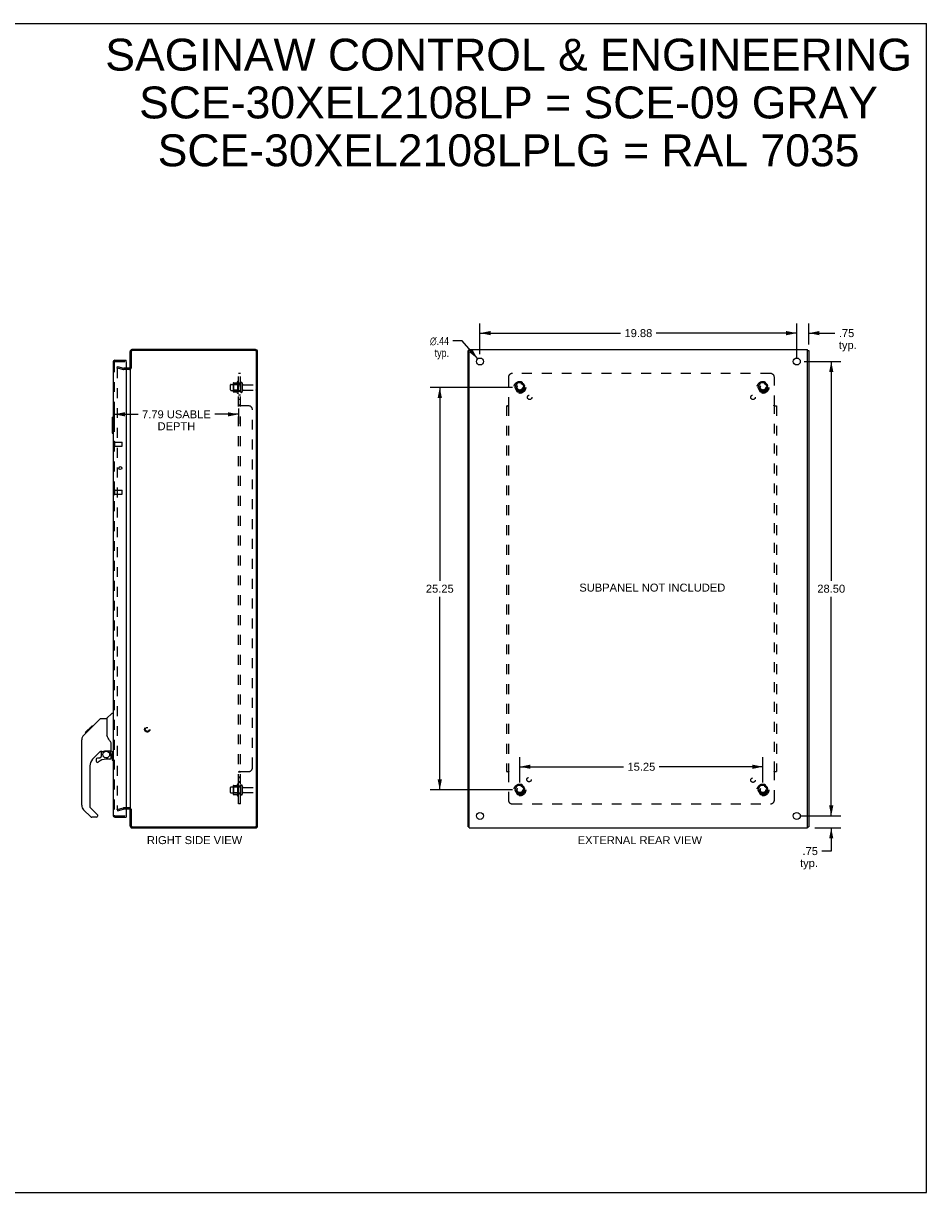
# Model space of a CAD drawing. Header units: inches. Extents: x 0 to 113, y 0 to 73.
# Tile 7 of 7: x 57 to 113, y 0 to 73. Entities that reach past the tile are written whole.
import ezdxf

# ---------------------------------------------------------------- set-up
doc = ezdxf.new("R2010")
doc.units = ezdxf.units.IN
doc.header["$LTSCALE"] = 6.233333
doc.header["$MEASUREMENT"] = 0
doc.linetypes.add('HIDDEN', pattern=[0.2, 0.1, -0.1])
doc.layers.get('0').update_dxf_attribs({"linetype": 'CONTINUOUS'})
for name, color, linetype in [('DEFAULT_2', 8, 'HIDDEN'), ('DIMENSIONS', 7, 'CONTINUOUS'), ('DOOR_ASSEMBLY', 7, 'CONTINUOUS'), ('SUBPANEL', 7, 'CONTINUOUS')]:
    doc.layers.add(name, color=color, linetype=linetype)
doc.styles.get("Standard").update_dxf_attribs({"font": 'arial.ttf'})
doc.styles.add('TEXTSTYLE_1', font='gdt', dxfattribs={"width": 0.8})
doc.dimstyles.new('DIMSTYLE_1', dxfattribs={"dimtxt": 0.5, "dimasz": 0.666667, "dimexe": 0.09, "dimexo": 0.07, "dimgap": 0.0375, "dimtad": 0, "dimtih": 1, "dimtoh": 1, "dimzin": 4, "dimdsep": 46, "dimtxsty": 'Standard', "dimblk": '_FILLED', "dimblk1": '_FILLED', "dimblk2": '_FILLED', "dimcen": 0.09, "dimadec": 3, "dimazin": 1, "dimtfac": 1, "dimtdec": 3, "dimtofl": 0, "dimtmove": 0, "dimatfit": 3, "dimldrblk": '_FILLED', "dimfxl": 0, "dimtolj": 1, "dimtzin": 4, "dimarcsym": 0})
doc.dimstyles.new('DIMSTYLE_2', dxfattribs={"dimtxt": 0.5, "dimasz": 0.666667, "dimexe": 0.09, "dimexo": 0.07, "dimgap": 0.09, "dimtad": 0, "dimtih": 1, "dimtoh": 1, "dimzin": 4, "dimdsep": 46, "dimtxsty": 'Standard', "dimblk": '_FILLED', "dimblk1": '_FILLED', "dimblk2": '_FILLED', "dimcen": 0.09, "dimadec": 3, "dimazin": 1, "dimtfac": 1, "dimtdec": 3, "dimtofl": 0, "dimtmove": 0, "dimatfit": 1, "dimldrblk": '_FILLED', "dimfxl": 0, "dimtolj": 1, "dimtzin": 4, "dimarcsym": 0})

# ---------------------------------------------------------------- blocks, each defined once
blk = doc.blocks.new('_FILLED')
at = {"color": 0, "linetype": 'ByBlock'}
blk.add_solid([(0, 0), (-1, 0.2), (-1, -0.2)], dxfattribs=at)
blk = doc.blocks.new('*D6')
at = {"layer": 'DIMENSIONS', "color": 2, "linetype": 'Continuous'}
for p, q in [((62.371, 49.289), (62.371, 48.215)), ((70.164, 49.18), (70.164, 48.215)), ((62.371, 48.815), (63.866, 48.815)), ((70.164, 48.815), (68.669, 48.815))]:
    blk.add_line(p, q, dxfattribs=at)
at = {"layer": 'DIMENSIONS', "color": 2, "linetype": 'Continuous', "xscale": 0.6666666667, "yscale": 0.6666666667, "zscale": 0.6666666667, "rotation": 180}
blk.add_blockref('_FILLED', (62.371, 48.815), dxfattribs=at)
at = {"layer": 'DIMENSIONS', "color": 2, "linetype": 'Continuous', "xscale": 0.6666666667, "yscale": 0.6666666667, "zscale": 0.6666666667}
blk.add_blockref('_FILLED', (70.164, 48.815), dxfattribs=at)
at = {"layer": 'DIMENSIONS', "color": 2, "linetype": 'Continuous', "insert": (66.268, 49.065), "char_height": 0.5, "width": 4.30297, "attachment_point": 2, "line_spacing_factor": 0.9}
blk.add_mtext('7.79 USABLE\\PDEPTH', dxfattribs=at)
blk = doc.blocks.new('*D7')
at = {"layer": 'DIMENSIONS', "color": 2, "linetype": 'Continuous'}
for p, q in [((105.654, 52.127), (107.949, 52.127)), ((107.349, 52.127), (107.349, 38.377)), ((107.349, 23.627), (107.349, 37.377)), ((105.654, 23.627), (107.949, 23.627))]:
    blk.add_line(p, q, dxfattribs=at)
at = {"layer": 'DIMENSIONS', "color": 2, "linetype": 'Continuous', "xscale": 0.6666666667, "yscale": 0.6666666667, "zscale": 0.6666666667}
for p, rotation in [((107.349, 52.127), 90), ((107.349, 23.627), 270)]:
    blk.add_blockref('_FILLED', p, dxfattribs=dict(at, rotation=rotation))
at = {"layer": 'DIMENSIONS', "color": 2, "linetype": 'Continuous', "insert": (107.349, 38.127), "char_height": 0.5, "width": 1.74721, "attachment_point": 2, "line_spacing_factor": 0.9}
blk.add_mtext('28.50', dxfattribs=at)
blk = doc.blocks.new('*D8')
at = {"layer": 'DIMENSIONS', "color": 2, "linetype": 'Continuous'}
for p, q in [((85.313, 52.594), (85.313, 54.507)), ((105.188, 52.594), (105.188, 54.507)), ((85.313, 53.907), (94.126, 53.907)), ((105.188, 53.907), (96.374, 53.907))]:
    blk.add_line(p, q, dxfattribs=at)
at = {"layer": 'DIMENSIONS', "color": 2, "linetype": 'Continuous', "xscale": 0.6666666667, "yscale": 0.6666666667, "zscale": 0.6666666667, "rotation": 180}
blk.add_blockref('_FILLED', (85.313, 53.907), dxfattribs=at)
at = {"layer": 'DIMENSIONS', "color": 2, "linetype": 'Continuous', "xscale": 0.6666666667, "yscale": 0.6666666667, "zscale": 0.6666666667}
blk.add_blockref('_FILLED', (105.188, 53.907), dxfattribs=at)
at = {"layer": 'DIMENSIONS', "color": 2, "linetype": 'Continuous', "insert": (95.25, 54.157), "char_height": 0.5, "width": 1.74721, "attachment_point": 2, "line_spacing_factor": 0.9}
blk.add_mtext('19.88', dxfattribs=at)
blk = doc.blocks.new('*D10')
at = {"layer": 'DIMENSIONS', "color": 2, "linetype": 'Continuous'}
for p, q in [((107.349, 23.627), (107.349, 24.961)), ((105.435, 23.627), (107.949, 23.627)), ((106.329, 22.877), (107.949, 22.877)), ((107.349, 22.877), (107.349, 21.421)), ((107.349, 21.421), (106.766, 21.421))]:
    blk.add_line(p, q, dxfattribs=at)
at = {"layer": 'DIMENSIONS', "color": 2, "linetype": 'Continuous', "xscale": 0.6666666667, "yscale": 0.6666666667, "zscale": 0.6666666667}
for p, rotation in [((107.349, 23.627), 270), ((107.349, 22.877), 90)]:
    blk.add_blockref('_FILLED', p, dxfattribs=dict(at, rotation=rotation))
at = {"layer": 'DIMENSIONS', "color": 2, "linetype": 'Continuous', "insert": (106.516, 21.671), "char_height": 0.5, "width": 1.12454, "attachment_point": 3, "line_spacing_factor": 0.9}
blk.add_mtext('.75\\Ptyp.', dxfattribs=at)
blk = doc.blocks.new('*D11')
at = {"layer": 'DIMENSIONS', "color": 2, "linetype": 'Continuous'}
for p, q in [((84.202, 53.414), (83.619, 53.414)), ((85.17, 52.293), (84.202, 53.414))]:
    blk.add_line(p, q, dxfattribs=at)
at = {"layer": 'DIMENSIONS', "color": 2, "linetype": 'Continuous', "xscale": 0.6666666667, "yscale": 0.6666666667, "zscale": 0.6666666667, "rotation": 310.7939435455}
blk.add_blockref('_FILLED', (85.17, 52.293), dxfattribs=at)
at = {"layer": 'DIMENSIONS', "color": 2, "linetype": 'Continuous', "insert": (83.369, 53.664), "char_height": 0.5, "width": 1.63693, "attachment_point": 3, "line_spacing_factor": 0.9, "style": 'TEXTSTYLE_1'}
blk.add_mtext('{\\fgdt;n}\\fArial;.44\\Ptyp.', dxfattribs=at)
blk = doc.blocks.new('*D12')
at = {"layer": 'DIMENSIONS', "color": 2, "linetype": 'Continuous'}
for p, q in [((87.813, 25.719), (87.813, 27.31)), ((103.063, 25.719), (103.063, 27.31)), ((87.813, 26.71), (94.314, 26.71)), ((103.063, 26.71), (96.561, 26.71))]:
    blk.add_line(p, q, dxfattribs=at)
at = {"layer": 'DIMENSIONS', "color": 2, "linetype": 'Continuous', "xscale": 0.6666666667, "yscale": 0.6666666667, "zscale": 0.6666666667, "rotation": 180}
blk.add_blockref('_FILLED', (87.813, 26.71), dxfattribs=at)
at = {"layer": 'DIMENSIONS', "color": 2, "linetype": 'Continuous', "xscale": 0.6666666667, "yscale": 0.6666666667, "zscale": 0.6666666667}
blk.add_blockref('_FILLED', (103.063, 26.71), dxfattribs=at)
at = {"layer": 'DIMENSIONS', "color": 2, "linetype": 'Continuous', "insert": (95.438, 26.96), "char_height": 0.5, "width": 1.74721, "attachment_point": 2, "line_spacing_factor": 0.9}
blk.add_mtext('15.25', dxfattribs=at)
blk = doc.blocks.new('*D13')
at = {"layer": 'DIMENSIONS', "color": 2, "linetype": 'Continuous'}
for p, q in [((87.346, 50.502), (82.19, 50.502)), ((82.79, 50.502), (82.79, 38.377)), ((82.79, 25.252), (82.79, 37.377)), ((87.346, 25.252), (82.19, 25.252))]:
    blk.add_line(p, q, dxfattribs=at)
at = {"layer": 'DIMENSIONS', "color": 2, "linetype": 'Continuous', "xscale": 0.6666666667, "yscale": 0.6666666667, "zscale": 0.6666666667}
for p, rotation in [((82.79, 50.502), 90), ((82.79, 25.252), 270)]:
    blk.add_blockref('_FILLED', p, dxfattribs=dict(at, rotation=rotation))
at = {"layer": 'DIMENSIONS', "color": 2, "linetype": 'Continuous', "insert": (82.79, 38.127), "char_height": 0.5, "width": 1.74721, "attachment_point": 2, "line_spacing_factor": 0.9}
blk.add_mtext('25.25', dxfattribs=at)
blk = doc.blocks.new('*D14')
at = {"layer": 'DIMENSIONS', "color": 2, "linetype": 'Continuous'}
for p, q in [((105.188, 52.375), (105.188, 54.507)), ((105.938, 53.201), (105.938, 54.507)), ((105.188, 53.907), (103.854, 53.907)), ((105.938, 53.907), (107.575, 53.907))]:
    blk.add_line(p, q, dxfattribs=at)
at = {"layer": 'DIMENSIONS', "color": 2, "linetype": 'Continuous', "xscale": 0.6666666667, "yscale": 0.6666666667, "zscale": 0.6666666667}
blk.add_blockref('_FILLED', (105.188, 53.907), dxfattribs=at)
at = {"layer": 'DIMENSIONS', "color": 2, "linetype": 'Continuous', "xscale": 0.6666666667, "yscale": 0.6666666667, "zscale": 0.6666666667, "rotation": 180}
blk.add_blockref('_FILLED', (105.938, 53.907), dxfattribs=at)
at = {"layer": 'DIMENSIONS', "color": 2, "linetype": 'Continuous', "insert": (107.825, 54.157), "char_height": 0.5, "width": 1.12454, "attachment_point": 1, "line_spacing_factor": 0.9}
blk.add_mtext('.75\\Ptyp.', dxfattribs=at)

msp = doc.modelspace()

# ---------------------------------------------------------------- linework, layer by layer
at = {"color": 7, "linetype": 'Continuous'}
for p, q in [((0, 73.333), (113.333, 73.333)), ((113.333, 0), (113.333, 73.333)), ((84.638, 52.814), (84.563, 52.814)), ((105.863, 52.814), (105.938, 52.814)), ((63.427, 51.702), (63.364, 51.702)), ((63.427, 24.052), (63.364, 24.052)), ((84.638, 22.94), (84.563, 22.94)), ((105.863, 22.94), (105.938, 22.94)), ((0, 0), (113.333, 0))]:
    msp.add_line(p, q, dxfattribs=at)
at = {"color": 3, "linetype": 'Continuous'}
for p, q in [((71.228, 52.877), (63.481, 52.877)), ((71.221, 52.814), (63.507, 52.814)), ((84.563, 22.94), (84.563, 52.814)), ((84.638, 22.877), (84.638, 52.877)), ((84.638, 52.877), (105.863, 52.877)), ((105.863, 22.877), (105.863, 52.877)), ((105.938, 52.814), (105.938, 22.94)), ((63.364, 51.702), (63.364, 52.76)), ((63.427, 52.734), (63.427, 51.7)), ((71.301, 23.02), (71.301, 52.734)), ((71.364, 23.013), (71.364, 52.741)), ((63.322, 51.702), (63.121, 51.702)), ((63.364, 51.675), (63.364, 24.079)), ((63.322, 24.052), (63.121, 24.052)), ((63.364, 22.994), (63.364, 24.052)), ((63.427, 24.054), (63.427, 23.02)), ((63.481, 22.877), (71.228, 22.877)), ((63.507, 22.94), (71.221, 22.94)), ((84.638, 22.877), (105.863, 22.877))]:
    msp.add_line(p, q, dxfattribs=at)
for centre in [(85.313, 52.127), (105.188, 52.127), (85.313, 23.627), (105.188, 23.627)]:
    msp.add_circle(centre, 0.219, dxfattribs=at)
for centre, radius, start, end in [((63.481, 52.76), 0.117, 90, 180), ((63.507, 52.734), 0.08, 90, 180), ((71.221, 52.734), 0.08, 0, 90), ((71.228, 52.741), 0.136, 0, 90), ((63.322, 51.744), 0.042, 270, 360), ((63.322, 24.01), 0.042, 0, 90), ((63.481, 22.994), 0.117, 180, 270), ((63.507, 23.02), 0.08, 180, 270), ((71.221, 23.02), 0.08, 270, 360), ((71.228, 23.013), 0.136, 270, 360)]:
    msp.add_arc(centre, radius, start, end, dxfattribs=at)
at = {"layer": 'DEFAULT_2', "color": 8, "linetype": 'HIDDEN'}
for p, q in [((62.552, 51.734), (62.571, 51.807)), ((62.552, 51.734), (62.938, 51.631)), ((62.552, 51.703), (62.552, 24.052)), ((62.571, 51.807), (62.957, 51.703)), ((63.121, 51.702), (62.964, 51.702)), ((63.322, 51.627), (62.964, 51.627)), ((69.664, 50.345), (69.664, 50.66)), ((69.694, 50.69), (70.289, 50.69)), ((69.828, 50.758), (69.828, 50.247)), ((69.848, 50.686), (69.828, 50.706)), ((69.839, 50.78), (70.067, 50.78)), ((69.848, 50.686), (69.848, 50.319)), ((70.144, 50.686), (69.848, 50.686)), ((70.094, 50.858), (70.094, 50.146)), ((70.144, 50.686), (70.164, 50.706)), ((70.144, 50.686), (70.144, 50.319)), ((70.164, 50.836), (70.164, 50.168)), ((70.289, 50.76), (70.289, 50.245)), ((70.399, 50.76), (70.399, 50.245)), ((70.462, 50.667), (71.259, 50.667)), ((71.289, 50.367), (71.289, 50.637)), ((87.649, 50.775), (87.495, 50.507)), ((87.967, 50.78), (87.658, 50.78)), ((88.13, 50.507), (87.976, 50.775)), ((102.899, 50.775), (102.745, 50.507)), ((103.217, 50.78), (102.908, 50.78)), ((103.38, 50.507), (103.226, 50.775)), ((69.694, 50.315), (70.289, 50.315)), ((69.848, 50.319), (69.828, 50.299)), ((69.839, 50.225), (70.067, 50.225)), ((70.144, 50.319), (69.848, 50.319)), ((70.144, 50.319), (70.164, 50.299)), ((70.462, 50.337), (71.259, 50.337)), ((87.495, 50.497), (87.649, 50.23)), ((87.967, 50.225), (87.658, 50.225)), ((87.976, 50.23), (88.13, 50.497)), ((102.745, 50.497), (102.899, 50.23)), ((103.217, 50.225), (102.908, 50.225)), ((103.226, 50.23), (103.38, 50.497)), ((69.664, 25.095), (69.664, 25.41)), ((69.694, 25.44), (70.289, 25.44)), ((69.694, 25.065), (70.289, 25.065)), ((69.828, 25.508), (69.828, 24.997)), ((69.848, 25.436), (69.828, 25.456)), ((69.848, 25.069), (69.828, 25.049)), ((69.839, 25.53), (70.067, 25.53)), ((69.839, 24.975), (70.067, 24.975)), ((70.144, 25.436), (69.848, 25.436)), ((69.848, 25.436), (69.848, 25.069)), ((70.144, 25.069), (69.848, 25.069)), ((70.094, 25.608), (70.094, 24.896)), ((70.144, 25.436), (70.164, 25.456)), ((70.144, 25.436), (70.144, 25.069)), ((70.144, 25.069), (70.164, 25.049)), ((70.164, 25.586), (70.164, 24.918)), ((70.289, 25.51), (70.289, 24.995)), ((70.399, 25.51), (70.399, 24.995)), ((70.462, 25.417), (71.259, 25.417)), ((70.462, 25.087), (71.259, 25.087)), ((71.289, 25.117), (71.289, 25.387)), ((87.649, 25.525), (87.495, 25.257)), ((87.495, 25.247), (87.649, 24.98)), ((87.967, 25.53), (87.658, 25.53)), ((87.967, 24.975), (87.658, 24.975)), ((88.13, 25.257), (87.976, 25.525)), ((87.976, 24.98), (88.13, 25.247)), ((102.899, 25.525), (102.745, 25.257)), ((102.745, 25.247), (102.899, 24.98)), ((103.217, 25.53), (102.908, 25.53)), ((103.217, 24.975), (102.908, 24.975)), ((103.38, 25.257), (103.226, 25.525)), ((103.226, 24.98), (103.38, 25.247)), ((62.552, 24.02), (62.938, 24.124)), ((62.552, 24.02), (62.571, 23.948)), ((62.571, 23.948), (62.957, 24.051)), ((63.322, 24.127), (62.964, 24.127)), ((63.121, 24.052), (62.964, 24.052))]:
    msp.add_line(p, q, dxfattribs=at)
for points in [[(62.552, 51.703), (62.552, 51.703), (62.552, 51.704), (62.552, 51.705), (62.552, 51.705), (62.552, 51.706), (62.552, 51.707), (62.552, 51.708), (62.553, 51.708), (62.553, 51.709), (62.553, 51.71), (62.553, 51.71), (62.554, 51.711), (62.554, 51.712), (62.554, 51.712), (62.555, 51.713), (62.555, 51.714), (62.555, 51.714), (62.556, 51.715), (62.556, 51.715), (62.557, 51.716), (62.557, 51.716), (62.558, 51.717), (62.558, 51.717), (62.559, 51.718), (62.559, 51.718), (62.56, 51.719), (62.56, 51.719), (62.561, 51.72), (62.562, 51.72), (62.562, 51.72), (62.563, 51.721), (62.563, 51.721), (62.564, 51.721), (62.565, 51.721), (62.565, 51.722), (62.566, 51.722), (62.567, 51.722), (62.567, 51.722), (62.568, 51.722), (62.569, 51.722), (62.57, 51.723), (62.57, 51.723), (62.571, 51.723), (62.571, 51.723)], [(62.571, 51.723), (62.571, 51.723), (62.569, 51.722), (62.567, 51.722), (62.565, 51.722), (62.564, 51.721), (62.562, 51.72), (62.561, 51.719), (62.559, 51.718), (62.558, 51.717), (62.557, 51.716), (62.556, 51.714), (62.555, 51.713), (62.554, 51.711), (62.553, 51.71), (62.552, 51.708), (62.552, 51.706), (62.552, 51.704), (62.552, 51.703)], [(62.576, 51.722), (62.574, 51.722), (62.572, 51.723), (62.571, 51.723)], [(62.571, 51.723), (62.572, 51.723), (62.572, 51.723), (62.573, 51.722), (62.574, 51.722), (62.574, 51.722), (62.575, 51.722), (62.576, 51.722)], [(62.571, 24.032), (62.571, 24.032), (62.57, 24.032), (62.57, 24.032), (62.569, 24.032), (62.568, 24.032), (62.567, 24.032), (62.567, 24.032), (62.566, 24.033), (62.565, 24.033), (62.565, 24.033), (62.564, 24.033), (62.563, 24.034), (62.563, 24.034), (62.562, 24.034), (62.562, 24.035), (62.561, 24.035), (62.56, 24.035), (62.56, 24.036), (62.559, 24.036), (62.559, 24.037), (62.558, 24.037), (62.558, 24.038), (62.557, 24.038), (62.557, 24.039), (62.556, 24.039), (62.556, 24.04), (62.555, 24.04), (62.555, 24.041), (62.555, 24.042), (62.554, 24.042), (62.554, 24.043), (62.554, 24.044), (62.553, 24.044), (62.553, 24.045), (62.553, 24.046), (62.553, 24.046), (62.552, 24.047), (62.552, 24.048), (62.552, 24.048), (62.552, 24.049), (62.552, 24.05), (62.552, 24.051), (62.552, 24.051), (62.552, 24.052)], [(62.552, 24.052), (62.552, 24.05), (62.552, 24.048), (62.552, 24.047), (62.553, 24.045), (62.554, 24.043), (62.555, 24.042), (62.556, 24.04), (62.557, 24.039), (62.558, 24.037), (62.559, 24.036), (62.561, 24.035), (62.562, 24.034), (62.564, 24.033), (62.565, 24.033), (62.567, 24.032), (62.569, 24.032), (62.571, 24.032), (62.571, 24.032)], [(62.571, 24.032), (62.572, 24.032), (62.574, 24.032), (62.576, 24.033)], [(62.576, 24.033), (62.575, 24.032), (62.574, 24.032), (62.574, 24.032), (62.573, 24.032), (62.572, 24.032), (62.572, 24.032), (62.571, 24.032)]]:
    msp.add_lwpolyline(points, dxfattribs=at)
for centre, radius in [((87.813, 50.502), 0.372), ((87.813, 50.502), 0.356), ((87.813, 50.502), 0.312), ((87.813, 50.502), 0.204), ((87.813, 50.502), 0.188), ((87.813, 50.502), 0.183), ((87.813, 50.502), 0.165), ((103.063, 50.502), 0.372), ((103.063, 50.502), 0.356), ((103.063, 50.502), 0.312), ((103.063, 50.502), 0.204), ((103.063, 50.502), 0.188), ((103.063, 50.502), 0.183), ((103.063, 50.502), 0.165), ((64.439, 29.052), 0.164), ((64.439, 29.052), 0.124), ((87.813, 25.252), 0.372), ((87.813, 25.252), 0.356), ((87.813, 25.252), 0.312), ((87.813, 25.252), 0.204), ((87.813, 25.252), 0.188), ((87.813, 25.252), 0.183), ((87.813, 25.252), 0.165), ((103.063, 25.252), 0.372), ((103.063, 25.252), 0.356), ((103.063, 25.252), 0.312), ((103.063, 25.252), 0.204), ((103.063, 25.252), 0.188), ((103.063, 25.252), 0.183), ((103.063, 25.252), 0.165)]:
    msp.add_circle(centre, radius, dxfattribs=at)
for centre, radius, start, end in [((62.964, 51.727), 0.1, 255, 270), ((62.964, 51.727), 0.025, 255, 270), ((63.322, 51.744), 0.117, 270, 326.90018), ((69.694, 50.66), 0.03, 90, 180), ((69.97, 50.758), 0.141, 174.79195, 180), ((69.839, 50.77), 0.01, 90, 174.80617), ((70.048, 50.79), 0.01, 270, 336.03207), ((70.695, 50.502), 0.698, 149.33687, 156.03207), ((70.126, 50.836), 0.0384, 0, 145.55034), ((70.344, 50.76), 0.055, 0, 180), ((70.462, 50.73), 0.0625, 180, 270), ((71.259, 50.637), 0.03, 360, 90), ((87.658, 50.77), 0.01, 90.01235, 149.98915), ((87.967, 50.77), 0.01, 30.01204, 89.98872), ((102.908, 50.77), 0.01, 90.01235, 149.98915), ((103.217, 50.77), 0.01, 30.01204, 89.98872), ((69.694, 50.345), 0.03, 180, 270), ((69.97, 50.247), 0.141, 180, 185.20805), ((69.839, 50.235), 0.01, 185.19383, 270), ((70.048, 50.215), 0.01, 23.96793, 90), ((70.695, 50.502), 0.698, 203.96793, 210.66313), ((70.126, 50.168), 0.0384, 214.44966, 360), ((70.344, 50.245), 0.055, 180, 360), ((70.462, 50.275), 0.0625, 90, 180), ((71.259, 50.367), 0.03, 270, 0), ((87.504, 50.502), 0.01, 150.01268, 209.98829), ((87.658, 50.235), 0.01, 210.01204, 269.98872), ((87.967, 50.235), 0.01, 270.01235, 329.98915), ((88.121, 50.502), 0.01, 330.01268, 29.98829), ((102.754, 50.502), 0.01, 150.01268, 209.98829), ((102.908, 50.235), 0.01, 210.01204, 269.98872), ((103.217, 50.235), 0.01, 270.01235, 329.98915), ((103.371, 50.502), 0.01, 330.01268, 29.98829), ((69.694, 25.41), 0.03, 90, 180), ((69.694, 25.095), 0.03, 180, 270), ((69.97, 25.508), 0.141, 174.79195, 180), ((69.97, 24.997), 0.141, 180, 185.20805), ((69.839, 25.52), 0.01, 90, 174.80617), ((69.839, 24.985), 0.01, 185.19383, 270), ((70.048, 25.54), 0.01, 270, 336.03207), ((70.048, 24.965), 0.01, 23.96793, 90), ((70.695, 25.252), 0.698, 149.33687, 156.03207), ((70.695, 25.252), 0.698, 203.96793, 210.66313), ((70.126, 25.586), 0.0384, 0, 145.55034), ((70.344, 25.51), 0.055, 0, 180), ((70.344, 24.995), 0.055, 180, 360), ((70.462, 25.48), 0.0625, 180, 270), ((70.462, 25.025), 0.0625, 90, 180), ((71.259, 25.387), 0.03, 360, 90), ((71.259, 25.117), 0.03, 270, 0), ((87.504, 25.252), 0.01, 150.01268, 209.98829), ((87.658, 25.52), 0.01, 90.01235, 149.98915), ((87.658, 24.985), 0.01, 210.01204, 269.98872), ((87.967, 25.52), 0.01, 30.01204, 89.98872), ((87.967, 24.985), 0.01, 270.01235, 329.98915), ((88.121, 25.252), 0.01, 330.01268, 29.98829), ((102.754, 25.252), 0.01, 150.01268, 209.98829), ((102.908, 25.52), 0.01, 90.01235, 149.98915), ((102.908, 24.985), 0.01, 210.01204, 269.98872), ((103.217, 25.52), 0.01, 30.01204, 89.98872), ((103.217, 24.985), 0.01, 270.01235, 329.98915), ((103.371, 25.252), 0.01, 330.01268, 29.98829), ((70.126, 24.918), 0.0384, 214.44966, 360), ((62.964, 24.027), 0.1, 90, 105), ((62.964, 24.027), 0.025, 90, 105), ((63.322, 24.01), 0.117, 33.09982, 90)]:
    msp.add_arc(centre, radius, start, end, dxfattribs=at)
at = {"layer": 'DOOR_ASSEMBLY', "color": 3, "linetype": 'Continuous'}
for p, q in [((62.296, 52.085), (62.296, 23.669)), ((62.413, 52.202), (63.121, 52.202)), ((63.121, 52.112), (63.121, 23.642)), ((62.413, 23.552), (63.121, 23.552))]:
    msp.add_line(p, q, dxfattribs=at)
at = {"layer": 'DOOR_ASSEMBLY', "color": 8, "linetype": 'HIDDEN'}
for p, q in [((62.371, 52.085), (62.371, 23.669)), ((62.413, 52.127), (63.106, 52.127)), ((62.414, 46.797), (62.414, 47.081)), ((62.414, 47.063), (62.861, 47.063)), ((62.871, 46.825), (62.871, 47.053)), ((62.414, 46.815), (62.861, 46.815)), ((62.414, 43.797), (62.414, 44.081)), ((62.414, 44.063), (62.861, 44.063)), ((62.871, 43.825), (62.871, 44.053)), ((62.414, 43.815), (62.861, 43.815)), ((62.413, 23.627), (63.106, 23.627))]:
    msp.add_line(p, q, dxfattribs=at)
at = {"layer": 'DOOR_ASSEMBLY', "color": 7, "linetype": 'Continuous'}
for p, q in [((63.121, 52.127), (63.106, 52.127)), ((63.121, 52.127), (63.121, 52.202)), ((62.236, 48.612), (62.236, 47.642)), ((62.251, 48.627), (62.296, 48.627)), ((62.283, 48.527), (62.283, 47.727)), ((62.251, 47.627), (62.296, 47.627)), ((60.721, 28.953), (61.486, 29.718)), ((61.542, 29.741), (61.903, 29.741)), ((61.903, 29.741), (61.903, 28.637)), ((61.908, 29.747), (62.206, 30.045)), ((62.296, 30.056), (62.234, 30.056)), ((60.443, 28.675), (60.423, 28.653)), ((60.443, 28.675), (60.721, 28.953)), ((60.549, 28.848), (60.963, 29.262)), ((60.549, 28.848), (60.616, 28.848)), ((60.552, 28.851), (60.619, 28.851)), ((60.553, 28.852), (60.62, 28.852)), ((60.701, 28.933), (60.634, 28.933)), ((60.721, 29.02), (60.788, 29.02)), ((60.735, 28.967), (60.721, 28.953)), ((60.742, 28.974), (60.735, 28.967)), ((60.761, 28.993), (60.742, 28.974)), ((60.87, 29.102), (60.803, 29.102)), ((60.879, 29.178), (60.946, 29.178)), ((60.963, 29.262), (60.965, 29.264)), ((61.029, 29.262), (60.963, 29.262)), ((60.963, 29.262), (61.03, 29.262)), ((60.965, 29.264), (61.031, 29.264)), ((61.922, 28.646), (61.903, 28.699)), ((60.328, 24.294), (60.328, 28.397)), ((62.178, 27.714), (62.178, 28.121)), ((61.514, 27.679), (61.013, 27.178)), ((61.233, 27.18), (61.233, 27.061)), ((61.312, 27.259), (61.465, 27.259)), ((61.473, 27.263), (61.545, 27.334)), ((61.548, 27.67), (61.548, 27.343)), ((61.591, 27.674), (61.678, 27.674)), ((61.678, 27.674), (61.68, 27.674)), ((61.863, 27.716), (62.159, 27.716)), ((62.1, 27.18), (61.863, 27.18)), ((62.041, 27.716), (62.121, 27.636)), ((62.111, 27.626), (62.106, 27.622)), ((62.115, 27.63), (62.111, 27.626)), ((62.159, 27.497), (62.178, 27.497)), ((62.178, 27.259), (62.178, 27.497)), ((62.218, 27.674), (62.296, 27.674)), ((62.236, 27.674), (62.236, 27.142)), ((62.283, 27.674), (62.283, 27.227)), ((60.84, 26.76), (60.84, 24.209)), ((62.251, 27.127), (62.296, 27.127)), ((60.895, 23.564), (60.443, 24.016)), ((60.863, 24.153), (61.298, 23.717)), ((61.233, 23.54), (60.951, 23.54)), ((61.312, 23.684), (61.312, 23.619)), ((63.106, 23.627), (63.121, 23.627)), ((63.121, 23.627), (63.121, 23.552))]:
    msp.add_line(p, q, dxfattribs=at)
for points in [[(62.281, 48.563), (62.282, 48.558), (62.282, 48.552), (62.283, 48.546), (62.283, 48.54), (62.283, 48.534), (62.283, 48.527)], [(62.283, 47.727), (62.283, 47.721), (62.283, 47.715), (62.283, 47.709), (62.282, 47.703), (62.282, 47.697), (62.281, 47.691)], [(61.486, 29.718), (61.494, 29.725), (61.502, 29.731), (61.511, 29.735), (61.521, 29.739), (61.531, 29.741), (61.542, 29.741)], [(60.442, 28.674), (60.423, 28.653), (60.398, 28.621), (60.376, 28.585), (60.358, 28.548), (60.344, 28.509), (60.334, 28.469), (60.329, 28.428), (60.328, 28.397)], [(60.847, 29.08), (60.826, 29.058), (60.804, 29.036), (60.783, 29.015), (60.761, 28.993)], [(62.125, 28.291), (62.075, 28.365), (62.025, 28.442), (61.984, 28.513), (61.95, 28.58), (61.922, 28.646)], [(62.178, 28.121), (62.177, 28.144), (62.173, 28.178), (62.164, 28.212), (62.152, 28.245), (62.137, 28.273), (62.125, 28.291)], [(61.68, 27.674), (61.687, 27.675), (61.696, 27.677), (61.706, 27.68), (61.718, 27.684), (61.731, 27.689), (61.746, 27.694), (61.762, 27.7), (61.78, 27.705), (61.798, 27.709), (61.817, 27.712), (61.836, 27.715), (61.855, 27.716), (61.863, 27.716)], [(62.158, 27.497), (62.158, 27.511), (62.156, 27.524), (62.153, 27.538), (62.15, 27.551), (62.145, 27.565), (62.139, 27.577), (62.132, 27.589), (62.124, 27.601), (62.116, 27.612), (62.106, 27.622)], [(62.121, 27.636), (62.12, 27.636), (62.12, 27.635), (62.119, 27.634), (62.118, 27.633), (62.115, 27.63)], [(62.283, 27.227), (62.283, 27.221), (62.283, 27.215), (62.283, 27.209), (62.282, 27.203), (62.282, 27.197), (62.281, 27.191)]]:
    msp.add_lwpolyline(points, dxfattribs=at)
at = {"layer": 'DOOR_ASSEMBLY', "color": 3, "linetype": 'Continuous'}
msp.add_circle((62.749, 45.439), 0.094, dxfattribs=at)
at = {"layer": 'DOOR_ASSEMBLY', "color": 7, "linetype": 'Continuous'}
msp.add_circle((61.863, 27.476), 0.217, dxfattribs=at)
at = {"layer": 'DOOR_ASSEMBLY', "color": 3, "linetype": 'Continuous'}
for centre, radius, start, end in [((62.413, 52.085), 0.117, 90, 180), ((63.106, 52.112), 0.015, 0, 90), ((62.413, 23.669), 0.117, 180, 270), ((63.106, 23.642), 0.015, 270, 360)]:
    msp.add_arc(centre, radius, start, end, dxfattribs=at)
at = {"layer": 'DOOR_ASSEMBLY', "color": 8, "linetype": 'HIDDEN'}
for centre, radius, start, end in [((62.413, 52.085), 0.042, 90, 180), ((62.393, 47.081), 0.0215, 360, 180), ((62.861, 47.053), 0.01, 360, 90), ((62.393, 46.797), 0.0215, 180, 0), ((62.861, 46.825), 0.01, 270, 0), ((62.393, 44.081), 0.0215, 360, 180), ((62.861, 44.053), 0.01, 360, 90), ((62.393, 43.797), 0.0215, 180, 0), ((62.861, 43.825), 0.01, 270, 0), ((62.413, 23.669), 0.042, 180, 270)]:
    msp.add_arc(centre, radius, start, end, dxfattribs=at)
at = {"layer": 'DOOR_ASSEMBLY', "color": 7, "linetype": 'Continuous'}
for centre, radius, start, end in [((62.251, 48.612), 0.015, 90, 180), ((62.281, 48.612), 0.015, 0, 90), ((62.251, 47.642), 0.015, 180, 270), ((62.281, 47.642), 0.015, 270, 360), ((61.922, 29.733), 0.0197, 135, 172.5), ((62.234, 30.017), 0.0394, 90, 135), ((60.761, 28.381), 0.433, 137.27268, 137.76144), ((61.43, 26.76), 0.591, 135, 180), ((61.312, 27.18), 0.0787, 90, 180), ((61.863, 26.393), 0.787, 90, 129.5212), ((61.591, 27.477), 0.197, 90, 135), ((61.465, 27.271), 0.0118, 270, 315), ((61.537, 27.343), 0.0118, 315, 360), ((62.1, 27.259), 0.0787, 270, 360), ((61.981, 27.497), 0.197, 0, 45), ((62.159, 27.735), 0.0197, 270, 360), ((62.218, 27.714), 0.0394, 180, 270), ((62.251, 27.142), 0.015, 180, 270), ((62.281, 27.142), 0.015, 270, 360), ((61.312, 27.061), 0.0787, 180, 309.5212), ((60.722, 24.294), 0.394, 180, 225), ((60.918, 24.209), 0.0787, 180, 225), ((60.951, 23.619), 0.0787, 225, 270), ((61.233, 23.619), 0.0787, 270, 360), ((61.265, 23.684), 0.0472, 0, 45)]:
    msp.add_arc(centre, radius, start, end, dxfattribs=at)
at = {"layer": 'SUBPANEL', "color": 8, "linetype": 'HIDDEN'}
for p, q in [((70.164, 24.377), (70.164, 51.377)), ((70.289, 51.377), (70.164, 51.377)), ((70.289, 24.377), (70.289, 51.377)), ((103.531, 51.377), (87.344, 51.377)), ((70.289, 50.752), (70.164, 50.752)), ((87.094, 51.127), (87.094, 49.381)), ((103.781, 49.381), (103.781, 51.127)), ((70.289, 50.252), (70.164, 50.252)), ((70.289, 50.024), (70.164, 50.024)), ((70.289, 49.743), (70.164, 49.743)), ((70.164, 49.38), (70.164, 49.381)), ((70.289, 49.381), (70.164, 49.381)), ((70.789, 49.346), (70.218, 49.346)), ((70.29, 49.379), (70.289, 49.38)), ((70.309, 49.362), (70.307, 49.363)), ((70.315, 49.353), (70.315, 49.354)), ((86.969, 49.346), (86.969, 26.409)), ((86.969, 49.346), (87.135, 49.346)), ((87.094, 49.346), (87.094, 26.409)), ((103.74, 49.346), (103.906, 49.346)), ((103.781, 26.409), (103.781, 49.346)), ((103.906, 49.346), (103.906, 26.409)), ((71.039, 26.659), (71.039, 49.096)), ((70.218, 26.409), (70.789, 26.409)), ((86.969, 26.409), (87.135, 26.409)), ((103.74, 26.409), (103.906, 26.409)), ((70.289, 26.373), (70.164, 26.373)), ((70.289, 26.048), (70.164, 26.048)), ((70.289, 26.012), (70.164, 26.012)), ((70.289, 25.767), (70.164, 25.767)), ((70.289, 25.731), (70.164, 25.731)), ((70.199, 26.398), (70.193, 26.395)), ((70.289, 26.374), (70.289, 26.373)), ((70.314, 26.399), (70.313, 26.398)), ((87.094, 26.373), (87.094, 24.627)), ((103.781, 24.627), (103.781, 26.373)), ((70.289, 25.502), (70.164, 25.502)), ((70.289, 25.002), (70.164, 25.002)), ((70.289, 24.377), (70.164, 24.377)), ((87.344, 24.377), (103.531, 24.377))]:
    msp.add_line(p, q, dxfattribs=at)
for points in [[(70.178, 49.366), (70.176, 49.367), (70.173, 49.369), (70.171, 49.37), (70.169, 49.372), (70.168, 49.373), (70.166, 49.375), (70.166, 49.377), (70.165, 49.378), (70.165, 49.379), (70.164, 49.38), (70.164, 49.381)], [(70.184, 49.363), (70.181, 49.364), (70.178, 49.366), (70.176, 49.367), (70.173, 49.369), (70.171, 49.37), (70.169, 49.372)], [(70.193, 49.359), (70.19, 49.36), (70.187, 49.362), (70.184, 49.363)], [(70.202, 49.355), (70.199, 49.356), (70.193, 49.359)], [(70.21, 49.351), (70.208, 49.353), (70.205, 49.354), (70.202, 49.355)], [(70.218, 49.346), (70.217, 49.347), (70.215, 49.349), (70.213, 49.35), (70.21, 49.351), (70.208, 49.353)], [(70.218, 49.346), (70.217, 49.347), (70.215, 49.349), (70.213, 49.35)], [(70.297, 49.37), (70.296, 49.372), (70.294, 49.373), (70.293, 49.374), (70.292, 49.375), (70.291, 49.377), (70.29, 49.378), (70.29, 49.379), (70.289, 49.38), (70.289, 49.381)], [(70.303, 49.367), (70.299, 49.369), (70.297, 49.37), (70.296, 49.372), (70.294, 49.373), (70.293, 49.374), (70.292, 49.375), (70.291, 49.377), (70.29, 49.378)], [(70.306, 49.364), (70.304, 49.366), (70.303, 49.367)], [(70.315, 49.346), (70.315, 49.348), (70.315, 49.349), (70.315, 49.35), (70.315, 49.352), (70.315, 49.353), (70.315, 49.354), (70.314, 49.356), (70.313, 49.357), (70.312, 49.358), (70.311, 49.36), (70.31, 49.361), (70.309, 49.362), (70.307, 49.363), (70.306, 49.364), (70.304, 49.366)], [(70.315, 49.346), (70.315, 49.348), (70.315, 49.349), (70.315, 49.35), (70.315, 49.352)], [(87.055, 49.346), (87.057, 49.347), (87.059, 49.349), (87.06, 49.35), (87.062, 49.351), (87.064, 49.353), (87.065, 49.354), (87.067, 49.355), (87.068, 49.356), (87.07, 49.358), (87.071, 49.359), (87.072, 49.36), (87.074, 49.362), (87.075, 49.363), (87.081, 49.369)], [(87.081, 49.369), (87.082, 49.37), (87.084, 49.372), (87.085, 49.373), (87.087, 49.375), (87.089, 49.377), (87.09, 49.378), (87.091, 49.379), (87.093, 49.38), (87.094, 49.381)], [(87.112, 49.369), (87.108, 49.372), (87.106, 49.373), (87.104, 49.374), (87.102, 49.375), (87.1, 49.377), (87.098, 49.378), (87.097, 49.379), (87.095, 49.38), (87.094, 49.381)], [(87.135, 49.346), (87.134, 49.348), (87.134, 49.349), (87.133, 49.35), (87.132, 49.352), (87.131, 49.353), (87.13, 49.354), (87.129, 49.356), (87.128, 49.357), (87.127, 49.358), (87.126, 49.36), (87.124, 49.361), (87.123, 49.362), (87.121, 49.363), (87.12, 49.364), (87.118, 49.366), (87.116, 49.367), (87.114, 49.368), (87.112, 49.369)], [(103.74, 49.346), (103.741, 49.348), (103.742, 49.349), (103.742, 49.35), (103.743, 49.352), (103.744, 49.353), (103.745, 49.354), (103.746, 49.356), (103.747, 49.357), (103.748, 49.358), (103.749, 49.36), (103.751, 49.361), (103.752, 49.362), (103.754, 49.363), (103.756, 49.364), (103.757, 49.366), (103.759, 49.367), (103.761, 49.368), (103.763, 49.369), (103.767, 49.372)], [(103.767, 49.372), (103.769, 49.373), (103.771, 49.374), (103.773, 49.375), (103.775, 49.377), (103.777, 49.378), (103.779, 49.379), (103.78, 49.38), (103.781, 49.381)], [(103.793, 49.37), (103.791, 49.372), (103.79, 49.373), (103.788, 49.375), (103.787, 49.377), (103.785, 49.378), (103.784, 49.379), (103.782, 49.38), (103.781, 49.381)], [(103.8, 49.363), (103.796, 49.367), (103.793, 49.37)], [(103.82, 49.346), (103.818, 49.347), (103.816, 49.349), (103.815, 49.35), (103.813, 49.351), (103.811, 49.353), (103.81, 49.354), (103.808, 49.355), (103.807, 49.356), (103.805, 49.358), (103.804, 49.359), (103.803, 49.36), (103.801, 49.362), (103.8, 49.363)], [(70.218, 26.409), (70.217, 26.407), (70.215, 26.406), (70.213, 26.405), (70.21, 26.403), (70.208, 26.402), (70.205, 26.401), (70.202, 26.399), (70.199, 26.398)], [(70.218, 26.409), (70.217, 26.407), (70.215, 26.406), (70.213, 26.405), (70.21, 26.403), (70.208, 26.402)], [(70.315, 26.409), (70.315, 26.407), (70.315, 26.406), (70.315, 26.404), (70.315, 26.403), (70.315, 26.402), (70.315, 26.4), (70.314, 26.399), (70.313, 26.398), (70.312, 26.396), (70.311, 26.395), (70.31, 26.394), (70.309, 26.393), (70.307, 26.391), (70.306, 26.39), (70.304, 26.389), (70.303, 26.388), (70.299, 26.385)], [(70.315, 26.409), (70.315, 26.407), (70.315, 26.406)], [(87.055, 26.409), (87.057, 26.407), (87.059, 26.406), (87.06, 26.405), (87.062, 26.403), (87.064, 26.402), (87.065, 26.401), (87.067, 26.399), (87.068, 26.398), (87.07, 26.397), (87.071, 26.395), (87.072, 26.394), (87.074, 26.393), (87.075, 26.392)], [(87.135, 26.409), (87.134, 26.407), (87.134, 26.406), (87.133, 26.404), (87.132, 26.403), (87.131, 26.402), (87.13, 26.4), (87.129, 26.399), (87.128, 26.398), (87.127, 26.396), (87.126, 26.395), (87.124, 26.394), (87.123, 26.393), (87.121, 26.391), (87.12, 26.39), (87.118, 26.389), (87.116, 26.388), (87.114, 26.387), (87.112, 26.385), (87.108, 26.383)], [(103.74, 26.409), (103.741, 26.407), (103.742, 26.406), (103.742, 26.404), (103.743, 26.403), (103.744, 26.402), (103.745, 26.4), (103.746, 26.399), (103.747, 26.398), (103.748, 26.396), (103.749, 26.395), (103.751, 26.394), (103.752, 26.393), (103.754, 26.391), (103.756, 26.39), (103.757, 26.389), (103.759, 26.388), (103.761, 26.387), (103.763, 26.385)], [(103.82, 26.409), (103.818, 26.407), (103.816, 26.406), (103.815, 26.405), (103.813, 26.403), (103.811, 26.402), (103.81, 26.401), (103.808, 26.399), (103.807, 26.398), (103.805, 26.397), (103.804, 26.395), (103.803, 26.394), (103.801, 26.393), (103.8, 26.392), (103.795, 26.386)], [(70.184, 26.392), (70.181, 26.39), (70.178, 26.389), (70.176, 26.387), (70.173, 26.386), (70.171, 26.384), (70.169, 26.383), (70.168, 26.381), (70.166, 26.38), (70.166, 26.378), (70.165, 26.377), (70.165, 26.375), (70.164, 26.374), (70.164, 26.373)], [(70.165, 26.375), (70.164, 26.374), (70.164, 26.373)], [(70.178, 26.389), (70.176, 26.387), (70.173, 26.386)], [(70.193, 26.395), (70.19, 26.394), (70.187, 26.393), (70.184, 26.392)], [(70.299, 26.385), (70.297, 26.384), (70.296, 26.383), (70.294, 26.382), (70.293, 26.38), (70.292, 26.379), (70.291, 26.378), (70.29, 26.377), (70.29, 26.375), (70.289, 26.374), (70.289, 26.373)], [(70.297, 26.384), (70.296, 26.383), (70.294, 26.382), (70.293, 26.38)], [(70.312, 26.396), (70.311, 26.395), (70.31, 26.394), (70.309, 26.393), (70.307, 26.391), (70.306, 26.39), (70.304, 26.389)], [(87.075, 26.392), (87.079, 26.387), (87.082, 26.384)], [(87.082, 26.384), (87.084, 26.383), (87.085, 26.381), (87.087, 26.38), (87.089, 26.378), (87.09, 26.377), (87.091, 26.375), (87.093, 26.374), (87.094, 26.373)], [(87.108, 26.383), (87.106, 26.382), (87.104, 26.38), (87.102, 26.379), (87.1, 26.378), (87.098, 26.377), (87.097, 26.375), (87.095, 26.374), (87.094, 26.373)], [(103.763, 26.385), (103.767, 26.383), (103.769, 26.382), (103.771, 26.38), (103.773, 26.379), (103.775, 26.378), (103.777, 26.377), (103.779, 26.375), (103.78, 26.374), (103.781, 26.373)], [(103.795, 26.386), (103.793, 26.384), (103.791, 26.383), (103.79, 26.381), (103.788, 26.38), (103.787, 26.378), (103.785, 26.377), (103.784, 26.375), (103.782, 26.374), (103.781, 26.373)]]:
    msp.add_lwpolyline(points, dxfattribs=at)
for centre, radius in [((87.813, 50.502), 0.25), ((103.063, 50.502), 0.25), ((88.431, 49.884), 0.141), ((102.444, 49.884), 0.141), ((88.393, 25.907), 0.141), ((102.444, 25.871), 0.141), ((87.813, 25.252), 0.25), ((103.063, 25.252), 0.25)]:
    msp.add_circle(centre, radius, dxfattribs=at)
for centre, start, end in [((87.344, 51.127), 90, 180), ((103.531, 51.127), 0, 90), ((70.789, 49.096), 0, 90), ((70.789, 26.659), 270, 360), ((87.344, 24.627), 180, 270), ((103.531, 24.627), 270, 360)]:
    msp.add_arc(centre, 0.25, start, end, dxfattribs=at)

# ---------------------------------------------------------------- texts
at = {"layer": 'DIMENSIONS', "color": 2, "linetype": 'Continuous', "attachment_point": 2, "line_spacing_factor": 0.9}
for s, insert, char_height, width in [('SAGINAW CONTROL & ENGINEERING\\PSCE-30XEL2108LP = SCE-09 GRAY\\PSCE-30XEL2108LPLG = RAL 7035', (87.106, 72.373), 2, 50.51301), ('SUBPANEL NOT INCLUDED', (96.123, 38.196), 0.5, 9.14312), ('RIGHT SIDE VIEW', (67.405, 22.359), 0.5, 5.96283), ('EXTERNAL REAR VIEW', (95.342, 22.356), 0.5, 7.78439)]:
    msp.add_mtext(s, dxfattribs=dict(at, insert=insert, char_height=char_height, width=width))

# ---------------------------------------------------------------- dimensions: what is measured, and where the dimension line sits
at = {"layer": 'DIMENSIONS', "color": 2, "linetype": 'Continuous'}
for base, p1, p2, picture, middle in [((105.187573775, 53.907282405), (85.312573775, 52.523955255), (105.187573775, 52.523955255), '*D8', (95.270387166, 53.904494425)), ((103.063, 26.71), (87.813, 25.649), (103.063, 25.649), '*D12', (95.461, 26.707))]:
    dim = msp.add_linear_dim(base=base, p1=p1, p2=p2, dimstyle='DIMSTYLE_1', dxfattribs=at)
    dim.commit()
    dim.dimension.update_dxf_attribs({"geometry": picture, "text_midpoint": middle, "dimtype": 160})
for base, p1, p2, angle, text, picture, middle in [((105.188, 53.907), (105.938, 53.131), (105.188, 52.305), 180, '<>\\Ptyp.', '*D14', (108.387, 53.532)), ((62.371, 48.815), (70.164, 48.145), (62.371, 48.145), 180, '<> USABLE\\PDEPTH', '*D6', (66.268, 48.44)), ((107.349, 23.627), (106.259, 22.877), (105.365, 23.627), 90, '<>\\Ptyp.', '*D10', (105.954, 21.046))]:
    dim = msp.add_linear_dim(base=base, p1=p1, p2=p2, angle=angle, text=text, dimstyle='DIMSTYLE_1', dxfattribs=at)
    dim.commit()
    dim.dimension.update_dxf_attribs({"geometry": picture, "text_midpoint": middle, "dimtype": 160})
dim = msp.add_diameter_dim_2p(p1=(85.17, 52.293), p2=(85.455, 51.962), text='%%c<>\\Ptyp.', dimstyle='DIMSTYLE_2', override={"dimpost": '<>'}, dxfattribs=at)
dim.commit()
dim.dimension.update_dxf_attribs({"geometry": '*D11', "text_midpoint": (82.55, 53.039), "dimtype": 163})
for base, p1, p2, angle, picture, middle in [((107.349, 52.127), (105.584, 23.627), (105.584, 52.127), 90, '*D7', (107.343, 37.874)), ((82.79, 25.252), (87.416, 50.502), (87.416, 25.252), 270, '*D13', (82.785, 37.874))]:
    dim = msp.add_linear_dim(base=base, p1=p1, p2=p2, angle=angle, dimstyle='DIMSTYLE_1', dxfattribs=at)
    dim.commit()
    dim.dimension.update_dxf_attribs({"geometry": picture, "text_midpoint": middle, "dimtype": 160})

doc.saveas('drawing.dxf')
